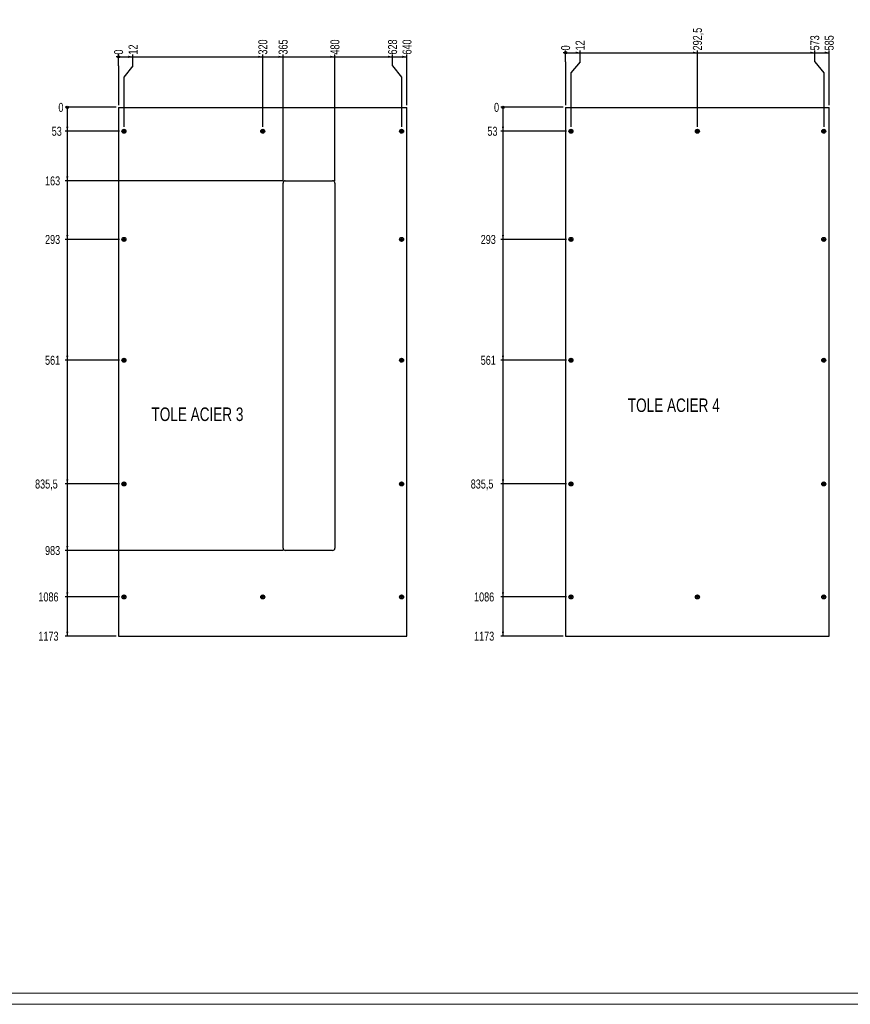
# Model space of a CAD drawing. Header units: millimetres. Extents: x 0 to 1189, y 0 to 841.
# Tile 2 of 9: x 315 to 683, y 0 to 437. Entities that reach past the tile are written whole.
import ezdxf

# ---------------------------------------------------------------- set-up
doc = ezdxf.new("R2010")
doc.units = ezdxf.units.MM
doc.linetypes.add('CENTERX2', pattern=[20.32, 12.7, -2.54, 2.54, -2.54])
for name, color, linetype in [('COTES', 1, 'Continuous'), ('NOTES', 6, 'Continuous'), ('TRAIT-MIXTES', 3, 'CENTERX2')]:
    doc.layers.add(name, color=color, linetype=linetype)
doc.layers.add('TRAIT-FORT', color=4, linetype='Continuous', lineweight=25)
doc.styles.add('SLDTEXTSTYLE0', font='TXT', dxfattribs={"width": 0.75})
doc.dimstyles.new('SLDDIMSTYLE0', dxfattribs={"dimtxt": 4, "dimasz": 0.333333, "dimexe": 0, "dimexo": 0.0625, "dimgap": 1, "dimtad": 0, "dimtih": 1, "dimtoh": 1, "dimdec": 0, "dimlfac": 5, "dimrnd": 1e-09, "dimdsep": 46, "dimtxsty": 'SLDTEXTSTYLE0', "dimblk1": 'ORIGIN', "dimblk2": 'ORIGIN', "dimsah": 1, "dimcen": 0.09, "dimadec": 0, "dimazin": 2, "dimtfac": 1, "dimtdec": 0, "dimtofl": 0, "dimtmove": 0, "dimatfit": 3, "dimldrblk": 'ORIGIN', "dimfxl": 1, "dimfrac": 2, "dimtolj": 1, "dimtzin": 12, "dimarcsym": 0})
doc.dimstyles.new('SLDDIMSTYLE1', dxfattribs={"dimtxt": 4, "dimasz": 2, "dimexe": 0, "dimexo": 0.0625, "dimgap": 1, "dimtad": 0, "dimtih": 1, "dimtoh": 1, "dimdec": 1, "dimlfac": 5, "dimrnd": 1e-09, "dimzin": 12, "dimdsep": 46, "dimtxsty": 'SLDTEXTSTYLE0', "dimsah": 1, "dimcen": 0.09, "dimadec": 0, "dimazin": 3, "dimtfac": 1, "dimtdec": 1, "dimtofl": 0, "dimtmove": 0, "dimatfit": 3, "dimfxl": 1, "dimfrac": 2, "dimtolj": 1, "dimtzin": 12, "dimarcsym": 0})

# ---------------------------------------------------------------- blocks, each defined once
blk = doc.blocks.new('_Origin')
at = {"color": 0, "linetype": 'ByBlock', "lineweight": -2}
blk.add_line((0, 0), (-1, 0), dxfattribs=at)
blk.add_circle((0, 0), 0.5, dxfattribs=at)
blk = doc.blocks.new('_D_83')
at = {"layer": 'COTES', "color": 1, "transparency": 16777216}
for p, q in [((358.45, 416.38), (358.45, 421.38)), ((358.45, 416.38), (358.45, 411.38)), ((358.45, 411.38), (358.45, 398.97))]:
    blk.add_line(p, q, dxfattribs=at)
blk.add_blockref('_Origin', (358.45, 420.38), dxfattribs=at)
at = {"layer": 'COTES', "color": 1, "transparency": 16777216, "insert": (356.47, 421.38), "char_height": 4, "attachment_point": 1, "rotation": 90, "style": 'SLDTEXTSTYLE0'}
blk.add_mtext('0', dxfattribs=at)
blk = doc.blocks.new('_D_84')
at = {"layer": 'COTES', "color": 1, "transparency": 16777216}
for p, q in [((358.45, 420.38), (364.86, 420.38)), ((364.86, 416.38), (364.86, 421.38)), ((364.86, 416.38), (360.85, 411.38)), ((360.85, 411.38), (360.85, 389.35))]:
    blk.add_line(p, q, dxfattribs=at)
blk.add_solid([(364.86, 420.38), (362.86, 420.88), (362.86, 419.88)], dxfattribs=at)
at = {"layer": 'COTES', "color": 1, "transparency": 16777216, "insert": (362.88, 421.38), "char_height": 4, "attachment_point": 1, "rotation": 90, "style": 'SLDTEXTSTYLE0'}
blk.add_mtext('12', dxfattribs=at)
blk = doc.blocks.new('_D_85')
at = {"layer": 'COTES', "color": 1, "transparency": 16777216}
for p, q in [((364.86, 420.38), (422.45, 420.38)), ((422.45, 389.35), (422.45, 421.38))]:
    blk.add_line(p, q, dxfattribs=at)
blk.add_solid([(422.45, 420.38), (420.45, 420.88), (420.45, 419.88)], dxfattribs=at)
at = {"layer": 'COTES', "color": 1, "transparency": 16777216, "insert": (420.47, 421.38), "char_height": 4, "attachment_point": 1, "rotation": 90, "style": 'SLDTEXTSTYLE0'}
blk.add_mtext('320', dxfattribs=at)
blk = doc.blocks.new('_D_86')
at = {"layer": 'COTES', "color": 1, "transparency": 16777216}
for p, q in [((422.45, 420.38), (431.45, 420.38)), ((431.45, 365.37), (431.45, 421.38))]:
    blk.add_line(p, q, dxfattribs=at)
blk.add_solid([(431.45, 420.38), (429.45, 420.88), (429.45, 419.88)], dxfattribs=at)
at = {"layer": 'COTES', "color": 1, "transparency": 16777216, "insert": (429.47, 421.38), "char_height": 4, "attachment_point": 1, "rotation": 90, "style": 'SLDTEXTSTYLE0'}
blk.add_mtext('365', dxfattribs=at)
blk = doc.blocks.new('_D_87')
at = {"layer": 'COTES', "color": 1, "transparency": 16777216}
for p, q in [((431.45, 420.38), (454.45, 420.38)), ((454.45, 365.37), (454.45, 421.38))]:
    blk.add_line(p, q, dxfattribs=at)
blk.add_solid([(454.45, 420.38), (452.45, 420.88), (452.45, 419.88)], dxfattribs=at)
at = {"layer": 'COTES', "color": 1, "transparency": 16777216, "insert": (452.47, 421.38), "char_height": 4, "attachment_point": 1, "rotation": 90, "style": 'SLDTEXTSTYLE0'}
blk.add_mtext('480', dxfattribs=at)
blk = doc.blocks.new('_D_88')
at = {"layer": 'COTES', "color": 1, "transparency": 16777216}
for p, q in [((454.45, 420.38), (480.04, 420.38)), ((480.04, 416.38), (480.04, 421.38)), ((480.04, 416.38), (484.05, 411.38)), ((484.05, 411.38), (484.05, 389.35))]:
    blk.add_line(p, q, dxfattribs=at)
blk.add_solid([(480.04, 420.38), (478.04, 420.88), (478.04, 419.88)], dxfattribs=at)
at = {"layer": 'COTES', "color": 1, "transparency": 16777216, "insert": (478.06, 421.38), "char_height": 4, "attachment_point": 1, "rotation": 90, "style": 'SLDTEXTSTYLE0'}
blk.add_mtext('628', dxfattribs=at)
blk = doc.blocks.new('_D_89')
at = {"layer": 'COTES', "color": 1, "transparency": 16777216}
for p, q in [((480.04, 420.38), (486.45, 420.38)), ((486.45, 398.97), (486.45, 421.38))]:
    blk.add_line(p, q, dxfattribs=at)
blk.add_solid([(486.45, 420.38), (484.45, 420.88), (484.45, 419.88)], dxfattribs=at)
at = {"layer": 'COTES', "color": 1, "transparency": 16777216, "insert": (484.47, 421.38), "char_height": 4, "attachment_point": 1, "rotation": 90, "style": 'SLDTEXTSTYLE0'}
blk.add_mtext('640', dxfattribs=at)
blk = doc.blocks.new('_D_90')
at = {"layer": 'COTES', "color": 1, "transparency": 16777216}
blk.add_line((357.45, 397.97), (334.7, 397.97), dxfattribs=at)
blk.add_blockref('_Origin', (335.7, 397.97), dxfattribs=at)
at = {"layer": 'COTES', "color": 1, "transparency": 16777216, "insert": (331.75, 399.95), "char_height": 4, "attachment_point": 1, "style": 'SLDTEXTSTYLE0'}
blk.add_mtext('0', dxfattribs=at)
blk = doc.blocks.new('_D_91')
at = {"layer": 'COTES', "color": 1, "transparency": 16777216}
for p, q in [((335.7, 397.97), (335.7, 387.37)), ((358.87, 387.37), (334.7, 387.37))]:
    blk.add_line(p, q, dxfattribs=at)
blk.add_solid([(335.7, 387.37), (336.2, 389.37), (335.2, 389.37)], dxfattribs=at)
at = {"layer": 'COTES', "color": 1, "transparency": 16777216, "insert": (328.79, 389.35), "char_height": 4, "attachment_point": 1, "style": 'SLDTEXTSTYLE0'}
blk.add_mtext('53', dxfattribs=at)
blk = doc.blocks.new('_D_92')
at = {"layer": 'COTES', "color": 1, "transparency": 16777216}
for p, q in [((335.7, 387.37), (335.7, 365.37)), ((431.45, 365.37), (334.7, 365.37))]:
    blk.add_line(p, q, dxfattribs=at)
blk.add_solid([(335.7, 365.37), (336.2, 367.37), (335.2, 367.37)], dxfattribs=at)
at = {"layer": 'COTES', "color": 1, "transparency": 16777216, "insert": (325.83, 367.35), "char_height": 4, "attachment_point": 1, "style": 'SLDTEXTSTYLE0'}
blk.add_mtext('163', dxfattribs=at)
blk = doc.blocks.new('_D_93')
at = {"layer": 'COTES', "color": 1, "transparency": 16777216}
for p, q in [((335.7, 365.37), (335.7, 339.37)), ((358.87, 339.37), (334.7, 339.37))]:
    blk.add_line(p, q, dxfattribs=at)
blk.add_solid([(335.7, 339.37), (336.2, 341.37), (335.2, 341.37)], dxfattribs=at)
at = {"layer": 'COTES', "color": 1, "transparency": 16777216, "insert": (325.83, 341.35), "char_height": 4, "attachment_point": 1, "style": 'SLDTEXTSTYLE0'}
blk.add_mtext('293', dxfattribs=at)
blk = doc.blocks.new('_D_94')
at = {"layer": 'COTES', "color": 1, "transparency": 16777216}
for p, q in [((335.7, 339.37), (335.7, 285.77)), ((358.87, 285.77), (334.7, 285.77))]:
    blk.add_line(p, q, dxfattribs=at)
blk.add_solid([(335.7, 285.77), (336.2, 287.77), (335.2, 287.77)], dxfattribs=at)
at = {"layer": 'COTES', "color": 1, "transparency": 16777216, "insert": (325.83, 287.75), "char_height": 4, "attachment_point": 1, "style": 'SLDTEXTSTYLE0'}
blk.add_mtext('561', dxfattribs=at)
blk = doc.blocks.new('_D_95')
at = {"layer": 'COTES', "color": 1, "transparency": 16777216}
for p, q in [((335.7, 285.77), (335.7, 230.87)), ((358.87, 230.87), (334.7, 230.87))]:
    blk.add_line(p, q, dxfattribs=at)
blk.add_solid([(335.7, 230.87), (336.2, 232.87), (335.2, 232.87)], dxfattribs=at)
at = {"layer": 'COTES', "color": 1, "transparency": 16777216, "insert": (321.4, 232.85), "char_height": 4, "attachment_point": 1, "style": 'SLDTEXTSTYLE0'}
blk.add_mtext('835,5', dxfattribs=at)
blk = doc.blocks.new('_D_96')
at = {"layer": 'COTES', "color": 1, "transparency": 16777216}
for p, q in [((335.7, 230.87), (335.7, 201.37)), ((431.45, 201.37), (334.7, 201.37))]:
    blk.add_line(p, q, dxfattribs=at)
blk.add_solid([(335.7, 201.37), (336.2, 203.37), (335.2, 203.37)], dxfattribs=at)
at = {"layer": 'COTES', "color": 1, "transparency": 16777216, "insert": (325.83, 203.35), "char_height": 4, "attachment_point": 1, "style": 'SLDTEXTSTYLE0'}
blk.add_mtext('983', dxfattribs=at)
blk = doc.blocks.new('_D_97')
at = {"layer": 'COTES', "color": 1, "transparency": 16777216}
for p, q in [((335.7, 201.37), (335.7, 180.77)), ((358.87, 180.77), (334.7, 180.77))]:
    blk.add_line(p, q, dxfattribs=at)
blk.add_solid([(335.7, 180.77), (336.2, 182.77), (335.2, 182.77)], dxfattribs=at)
at = {"layer": 'COTES', "color": 1, "transparency": 16777216, "insert": (322.88, 182.75), "char_height": 4, "attachment_point": 1, "style": 'SLDTEXTSTYLE0'}
blk.add_mtext('1086', dxfattribs=at)
blk = doc.blocks.new('_D_98')
at = {"layer": 'COTES', "color": 1, "transparency": 16777216}
for p, q in [((335.7, 180.77), (335.7, 163.37)), ((357.45, 163.37), (334.7, 163.37))]:
    blk.add_line(p, q, dxfattribs=at)
blk.add_solid([(335.7, 163.37), (336.2, 165.37), (335.2, 165.37)], dxfattribs=at)
at = {"layer": 'COTES', "color": 1, "transparency": 16777216, "insert": (322.88, 165.35), "char_height": 4, "attachment_point": 1, "style": 'SLDTEXTSTYLE0'}
blk.add_mtext('1173', dxfattribs=at)
blk = doc.blocks.new('SW_CENTERMARKSYMBOL_104')
at = {"layer": 'TRAIT-MIXTES', "color": 0}
for p, q in [((-0.5, 0), (-0.98, 0)), ((0, 0), (-0.5, 0)), ((0, 0.5), (0, 0.98)), ((0, 0), (0, 0.5)), ((0, 0), (0, -0.5)), ((0, 0), (0.5, 0)), ((0.5, 0), (0.98, 0)), ((0, -0.5), (0, -0.98))]:
    blk.add_line(p, q, dxfattribs=at)
blk = doc.blocks.new('SW_CENTERMARKSYMBOL_105')
at = {"layer": 'TRAIT-MIXTES', "color": 0}
for p, q in [((-0.5, 0), (-0.98, 0)), ((0, 0), (-0.5, 0)), ((0, 0.5), (0, 0.98)), ((0, 0), (0, 0.5)), ((0, 0), (0, -0.5)), ((0, 0), (0.5, 0)), ((0.5, 0), (0.98, 0)), ((0, -0.5), (0, -0.98))]:
    blk.add_line(p, q, dxfattribs=at)
blk = doc.blocks.new('SW_CENTERMARKSYMBOL_106')
at = {"layer": 'TRAIT-MIXTES', "color": 0}
for p, q in [((-0.5, 0), (-0.98, 0)), ((0, 0), (-0.5, 0)), ((0, 0.5), (0, 0.98)), ((0, 0), (0, 0.5)), ((0, 0), (0, -0.5)), ((0, 0), (0.5, 0)), ((0.5, 0), (0.98, 0)), ((0, -0.5), (0, -0.98))]:
    blk.add_line(p, q, dxfattribs=at)
blk = doc.blocks.new('SW_CENTERMARKSYMBOL_107')
at = {"layer": 'TRAIT-MIXTES', "color": 0}
for p, q in [((-0.5, 0), (-0.98, 0)), ((0, 0), (-0.5, 0)), ((0, 0.5), (0, 0.98)), ((0, 0), (0, 0.5)), ((0, 0), (0, -0.5)), ((0, 0), (0.5, 0)), ((0.5, 0), (0.98, 0)), ((0, -0.5), (0, -0.98))]:
    blk.add_line(p, q, dxfattribs=at)
blk = doc.blocks.new('SW_CENTERMARKSYMBOL_108')
at = {"layer": 'TRAIT-MIXTES', "color": 0}
for p, q in [((-0.5, 0), (-0.98, 0)), ((0, 0), (-0.5, 0)), ((0, 0.5), (0, 0.98)), ((0, 0), (0, 0.5)), ((0, 0), (0, -0.5)), ((0, 0), (0.5, 0)), ((0.5, 0), (0.98, 0)), ((0, -0.5), (0, -0.98))]:
    blk.add_line(p, q, dxfattribs=at)
blk = doc.blocks.new('SW_CENTERMARKSYMBOL_109')
at = {"layer": 'TRAIT-MIXTES', "color": 0}
for p, q in [((-0.5, 0), (-0.98, 0)), ((0, 0), (-0.5, 0)), ((0, 0.5), (0, 0.98)), ((0, 0), (0, 0.5)), ((0, 0), (0, -0.5)), ((0, 0), (0.5, 0)), ((0.5, 0), (0.98, 0)), ((0, -0.5), (0, -0.98))]:
    blk.add_line(p, q, dxfattribs=at)
blk = doc.blocks.new('SW_CENTERMARKSYMBOL_110')
at = {"layer": 'TRAIT-MIXTES', "color": 0}
for p, q in [((-0.5, 0), (-0.98, 0)), ((0, 0), (-0.5, 0)), ((0, 0.5), (0, 0.98)), ((0, 0), (0, 0.5)), ((0, 0), (0, -0.5)), ((0, 0), (0.5, 0)), ((0.5, 0), (0.98, 0)), ((0, -0.5), (0, -0.98))]:
    blk.add_line(p, q, dxfattribs=at)
blk = doc.blocks.new('SW_CENTERMARKSYMBOL_111')
at = {"layer": 'TRAIT-MIXTES', "color": 0}
for p, q in [((-0.5, 0), (-0.98, 0)), ((0, 0), (-0.5, 0)), ((0, 0.5), (0, 0.98)), ((0, 0), (0, 0.5)), ((0, 0), (0, -0.5)), ((0, 0), (0.5, 0)), ((0.5, 0), (0.98, 0)), ((0, -0.5), (0, -0.98))]:
    blk.add_line(p, q, dxfattribs=at)
blk = doc.blocks.new('SW_CENTERMARKSYMBOL_112')
at = {"layer": 'TRAIT-MIXTES', "color": 0}
for p, q in [((-0.5, 0), (-0.98, 0)), ((0, 0), (-0.5, 0)), ((0, 0.5), (0, 0.98)), ((0, 0), (0, 0.5)), ((0, 0), (0, -0.5)), ((0, 0), (0.5, 0)), ((0.5, 0), (0.98, 0)), ((0, -0.5), (0, -0.98))]:
    blk.add_line(p, q, dxfattribs=at)
blk = doc.blocks.new('SW_CENTERMARKSYMBOL_113')
at = {"layer": 'TRAIT-MIXTES', "color": 0}
for p, q in [((-0.5, 0), (-0.98, 0)), ((0, 0), (-0.5, 0)), ((0, 0.5), (0, 0.98)), ((0, 0), (0, 0.5)), ((0, 0), (0, -0.5)), ((0, 0), (0.5, 0)), ((0.5, 0), (0.98, 0)), ((0, -0.5), (0, -0.98))]:
    blk.add_line(p, q, dxfattribs=at)
blk = doc.blocks.new('SW_CENTERMARKSYMBOL_114')
at = {"layer": 'TRAIT-MIXTES', "color": 0}
for p, q in [((-0.5, 0), (-0.98, 0)), ((0, 0), (-0.5, 0)), ((0, 0.5), (0, 0.98)), ((0, 0), (0, 0.5)), ((0, 0), (0, -0.5)), ((0, 0), (0.5, 0)), ((0.5, 0), (0.98, 0)), ((0, -0.5), (0, -0.98))]:
    blk.add_line(p, q, dxfattribs=at)
blk = doc.blocks.new('SW_CENTERMARKSYMBOL_115')
at = {"layer": 'TRAIT-MIXTES', "color": 0}
for p, q in [((-0.5, 0), (-0.98, 0)), ((0, 0), (-0.5, 0)), ((0, 0.5), (0, 0.98)), ((0, 0), (0, 0.5)), ((0, 0), (0, -0.5)), ((0, 0), (0.5, 0)), ((0.5, 0), (0.98, 0)), ((0, -0.5), (0, -0.98))]:
    blk.add_line(p, q, dxfattribs=at)
blk = doc.blocks.new('_D_99')
at = {"layer": 'COTES', "color": 1, "transparency": 16777216}
for p, q in [((556.84, 418.22), (556.84, 423.22)), ((556.84, 418.22), (556.84, 413.22)), ((556.84, 413.22), (556.84, 398.97))]:
    blk.add_line(p, q, dxfattribs=at)
blk.add_blockref('_Origin', (556.84, 422.22), dxfattribs=at)
at = {"layer": 'COTES', "color": 1, "transparency": 16777216, "insert": (554.86, 423.22), "char_height": 4, "attachment_point": 1, "rotation": 90, "style": 'SLDTEXTSTYLE0'}
blk.add_mtext('0', dxfattribs=at)
blk = doc.blocks.new('_D_100')
at = {"layer": 'COTES', "color": 1, "transparency": 16777216}
for p, q in [((556.84, 422.22), (563.26, 422.22)), ((563.26, 418.22), (563.26, 423.22)), ((563.26, 418.22), (559.24, 413.22)), ((559.24, 413.22), (559.24, 389.35))]:
    blk.add_line(p, q, dxfattribs=at)
blk.add_solid([(563.26, 422.22), (561.26, 422.72), (561.26, 421.72)], dxfattribs=at)
at = {"layer": 'COTES', "color": 1, "transparency": 16777216, "insert": (561.28, 423.22), "char_height": 4, "attachment_point": 1, "rotation": 90, "style": 'SLDTEXTSTYLE0'}
blk.add_mtext('12', dxfattribs=at)
blk = doc.blocks.new('_D_101')
at = {"layer": 'COTES', "color": 1, "transparency": 16777216}
for p, q in [((563.26, 422.22), (615.34, 422.22)), ((615.34, 389.35), (615.34, 423.22))]:
    blk.add_line(p, q, dxfattribs=at)
blk.add_solid([(615.34, 422.22), (613.34, 422.72), (613.34, 421.72)], dxfattribs=at)
at = {"layer": 'COTES', "color": 1, "transparency": 16777216, "insert": (613.36, 423.22), "char_height": 4, "attachment_point": 1, "rotation": 90, "style": 'SLDTEXTSTYLE0'}
blk.add_mtext('292,5', dxfattribs=at)
blk = doc.blocks.new('_D_102')
at = {"layer": 'COTES', "color": 1, "transparency": 16777216}
for p, q in [((615.34, 422.22), (667.43, 422.22)), ((667.43, 418.22), (667.43, 423.22)), ((667.43, 418.22), (671.44, 413.22)), ((671.44, 413.22), (671.44, 389.35))]:
    blk.add_line(p, q, dxfattribs=at)
blk.add_solid([(667.43, 422.22), (665.43, 422.72), (665.43, 421.72)], dxfattribs=at)
at = {"layer": 'COTES', "color": 1, "transparency": 16777216, "insert": (665.45, 423.22), "char_height": 4, "attachment_point": 1, "rotation": 90, "style": 'SLDTEXTSTYLE0'}
blk.add_mtext('573', dxfattribs=at)
blk = doc.blocks.new('_D_103')
at = {"layer": 'COTES', "color": 1, "transparency": 16777216}
for p, q in [((667.43, 422.22), (673.84, 422.22)), ((673.84, 398.97), (673.84, 423.22))]:
    blk.add_line(p, q, dxfattribs=at)
blk.add_solid([(673.84, 422.22), (671.84, 422.72), (671.84, 421.72)], dxfattribs=at)
at = {"layer": 'COTES', "color": 1, "transparency": 16777216, "insert": (671.86, 423.22), "char_height": 4, "attachment_point": 1, "rotation": 90, "style": 'SLDTEXTSTYLE0'}
blk.add_mtext('585', dxfattribs=at)
blk = doc.blocks.new('_D_104')
at = {"layer": 'COTES', "color": 1, "transparency": 16777216}
blk.add_line((555.84, 397.97), (528.06, 397.97), dxfattribs=at)
blk.add_blockref('_Origin', (529.06, 397.97), dxfattribs=at)
at = {"layer": 'COTES', "color": 1, "transparency": 16777216, "insert": (525.1, 399.95), "char_height": 4, "attachment_point": 1, "style": 'SLDTEXTSTYLE0'}
blk.add_mtext('0', dxfattribs=at)
blk = doc.blocks.new('_D_105')
at = {"layer": 'COTES', "color": 1, "transparency": 16777216}
for p, q in [((529.06, 397.97), (529.06, 387.37)), ((557.26, 387.37), (528.06, 387.37))]:
    blk.add_line(p, q, dxfattribs=at)
blk.add_solid([(529.06, 387.37), (529.56, 389.37), (528.56, 389.37)], dxfattribs=at)
at = {"layer": 'COTES', "color": 1, "transparency": 16777216, "insert": (522.15, 389.35), "char_height": 4, "attachment_point": 1, "style": 'SLDTEXTSTYLE0'}
blk.add_mtext('53', dxfattribs=at)
blk = doc.blocks.new('_D_106')
at = {"layer": 'COTES', "color": 1, "transparency": 16777216}
for p, q in [((529.06, 387.37), (529.06, 339.37)), ((557.26, 339.37), (528.06, 339.37))]:
    blk.add_line(p, q, dxfattribs=at)
blk.add_solid([(529.06, 339.37), (529.56, 341.37), (528.56, 341.37)], dxfattribs=at)
at = {"layer": 'COTES', "color": 1, "transparency": 16777216, "insert": (519.19, 341.35), "char_height": 4, "attachment_point": 1, "style": 'SLDTEXTSTYLE0'}
blk.add_mtext('293', dxfattribs=at)
blk = doc.blocks.new('_D_107')
at = {"layer": 'COTES', "color": 1, "transparency": 16777216}
for p, q in [((529.06, 339.37), (529.06, 285.77)), ((557.26, 285.77), (528.06, 285.77))]:
    blk.add_line(p, q, dxfattribs=at)
blk.add_solid([(529.06, 285.77), (529.56, 287.77), (528.56, 287.77)], dxfattribs=at)
at = {"layer": 'COTES', "color": 1, "transparency": 16777216, "insert": (519.19, 287.75), "char_height": 4, "attachment_point": 1, "style": 'SLDTEXTSTYLE0'}
blk.add_mtext('561', dxfattribs=at)
blk = doc.blocks.new('_D_108')
at = {"layer": 'COTES', "color": 1, "transparency": 16777216}
for p, q in [((529.06, 285.77), (529.06, 230.87)), ((557.26, 230.87), (528.06, 230.87))]:
    blk.add_line(p, q, dxfattribs=at)
blk.add_solid([(529.06, 230.87), (529.56, 232.87), (528.56, 232.87)], dxfattribs=at)
at = {"layer": 'COTES', "color": 1, "transparency": 16777216, "insert": (514.76, 232.85), "char_height": 4, "attachment_point": 1, "style": 'SLDTEXTSTYLE0'}
blk.add_mtext('835,5', dxfattribs=at)
blk = doc.blocks.new('_D_109')
at = {"layer": 'COTES', "color": 1, "transparency": 16777216}
for p, q in [((529.06, 230.87), (529.06, 180.77)), ((557.26, 180.77), (528.06, 180.77))]:
    blk.add_line(p, q, dxfattribs=at)
blk.add_solid([(529.06, 180.77), (529.56, 182.77), (528.56, 182.77)], dxfattribs=at)
at = {"layer": 'COTES', "color": 1, "transparency": 16777216, "insert": (516.24, 182.75), "char_height": 4, "attachment_point": 1, "style": 'SLDTEXTSTYLE0'}
blk.add_mtext('1086', dxfattribs=at)
blk = doc.blocks.new('_D_110')
at = {"layer": 'COTES', "color": 1, "transparency": 16777216}
for p, q in [((529.06, 180.77), (529.06, 163.37)), ((555.84, 163.37), (528.06, 163.37))]:
    blk.add_line(p, q, dxfattribs=at)
blk.add_solid([(529.06, 163.37), (529.56, 165.37), (528.56, 165.37)], dxfattribs=at)
at = {"layer": 'COTES', "color": 1, "transparency": 16777216, "insert": (516.24, 165.35), "char_height": 4, "attachment_point": 1, "style": 'SLDTEXTSTYLE0'}
blk.add_mtext('1173', dxfattribs=at)
blk = doc.blocks.new('SW_CENTERMARKSYMBOL_116')
at = {"layer": 'TRAIT-MIXTES', "color": 0}
for p, q in [((-0.5, 0), (-0.98, 0)), ((0, 0), (-0.5, 0)), ((0, 0.5), (0, 0.98)), ((0, 0), (0, 0.5)), ((0, 0), (0, -0.5)), ((0, 0), (0.5, 0)), ((0.5, 0), (0.98, 0)), ((0, -0.5), (0, -0.98))]:
    blk.add_line(p, q, dxfattribs=at)
blk = doc.blocks.new('SW_CENTERMARKSYMBOL_117')
at = {"layer": 'TRAIT-MIXTES', "color": 0}
for p, q in [((-0.5, 0), (-0.98, 0)), ((0, 0), (-0.5, 0)), ((0, 0.5), (0, 0.98)), ((0, 0), (0, 0.5)), ((0, 0), (0, -0.5)), ((0, 0), (0.5, 0)), ((0.5, 0), (0.98, 0)), ((0, -0.5), (0, -0.98))]:
    blk.add_line(p, q, dxfattribs=at)
blk = doc.blocks.new('SW_CENTERMARKSYMBOL_118')
at = {"layer": 'TRAIT-MIXTES', "color": 0}
for p, q in [((-0.5, 0), (-0.98, 0)), ((0, 0), (-0.5, 0)), ((0, 0.5), (0, 0.98)), ((0, 0), (0, 0.5)), ((0, 0), (0, -0.5)), ((0, 0), (0.5, 0)), ((0.5, 0), (0.98, 0)), ((0, -0.5), (0, -0.98))]:
    blk.add_line(p, q, dxfattribs=at)
blk = doc.blocks.new('SW_CENTERMARKSYMBOL_119')
at = {"layer": 'TRAIT-MIXTES', "color": 0}
for p, q in [((-0.5, 0), (-0.98, 0)), ((0, 0), (-0.5, 0)), ((0, 0.5), (0, 0.98)), ((0, 0), (0, 0.5)), ((0, 0), (0, -0.5)), ((0, 0), (0.5, 0)), ((0.5, 0), (0.98, 0)), ((0, -0.5), (0, -0.98))]:
    blk.add_line(p, q, dxfattribs=at)
blk = doc.blocks.new('SW_CENTERMARKSYMBOL_120')
at = {"layer": 'TRAIT-MIXTES', "color": 0}
for p, q in [((-0.5, 0), (-0.98, 0)), ((0, 0), (-0.5, 0)), ((0, 0.5), (0, 0.98)), ((0, 0), (0, 0.5)), ((0, 0), (0, -0.5)), ((0, 0), (0.5, 0)), ((0.5, 0), (0.98, 0)), ((0, -0.5), (0, -0.98))]:
    blk.add_line(p, q, dxfattribs=at)
blk = doc.blocks.new('SW_CENTERMARKSYMBOL_121')
at = {"layer": 'TRAIT-MIXTES', "color": 0}
for p, q in [((-0.5, 0), (-0.98, 0)), ((0, 0), (-0.5, 0)), ((0, 0.5), (0, 0.98)), ((0, 0), (0, 0.5)), ((0, 0), (0, -0.5)), ((0, 0), (0.5, 0)), ((0.5, 0), (0.98, 0)), ((0, -0.5), (0, -0.98))]:
    blk.add_line(p, q, dxfattribs=at)
blk = doc.blocks.new('SW_CENTERMARKSYMBOL_122')
at = {"layer": 'TRAIT-MIXTES', "color": 0}
for p, q in [((-0.5, 0), (-0.98, 0)), ((0, 0), (-0.5, 0)), ((0, 0.5), (0, 0.98)), ((0, 0), (0, 0.5)), ((0, 0), (0, -0.5)), ((0, 0), (0.5, 0)), ((0.5, 0), (0.98, 0)), ((0, -0.5), (0, -0.98))]:
    blk.add_line(p, q, dxfattribs=at)
blk = doc.blocks.new('SW_CENTERMARKSYMBOL_123')
at = {"layer": 'TRAIT-MIXTES', "color": 0}
for p, q in [((-0.5, 0), (-0.98, 0)), ((0, 0), (-0.5, 0)), ((0, 0.5), (0, 0.98)), ((0, 0), (0, 0.5)), ((0, 0), (0, -0.5)), ((0, 0), (0.5, 0)), ((0.5, 0), (0.98, 0)), ((0, -0.5), (0, -0.98))]:
    blk.add_line(p, q, dxfattribs=at)
blk = doc.blocks.new('SW_CENTERMARKSYMBOL_124')
at = {"layer": 'TRAIT-MIXTES', "color": 0}
for p, q in [((-0.5, 0), (-0.98, 0)), ((0, 0), (-0.5, 0)), ((0, 0.5), (0, 0.98)), ((0, 0), (0, 0.5)), ((0, 0), (0, -0.5)), ((0, 0), (0.5, 0)), ((0.5, 0), (0.98, 0)), ((0, -0.5), (0, -0.98))]:
    blk.add_line(p, q, dxfattribs=at)
blk = doc.blocks.new('SW_CENTERMARKSYMBOL_125')
at = {"layer": 'TRAIT-MIXTES', "color": 0}
for p, q in [((-0.5, 0), (-0.98, 0)), ((0, 0), (-0.5, 0)), ((0, 0.5), (0, 0.98)), ((0, 0), (0, 0.5)), ((0, 0), (0, -0.5)), ((0, 0), (0.5, 0)), ((0.5, 0), (0.98, 0)), ((0, -0.5), (0, -0.98))]:
    blk.add_line(p, q, dxfattribs=at)
blk = doc.blocks.new('SW_CENTERMARKSYMBOL_126')
at = {"layer": 'TRAIT-MIXTES', "color": 0}
for p, q in [((-0.5, 0), (-0.98, 0)), ((0, 0), (-0.5, 0)), ((0, 0.5), (0, 0.98)), ((0, 0), (0, 0.5)), ((0, 0), (0, -0.5)), ((0, 0), (0.5, 0)), ((0.5, 0), (0.98, 0)), ((0, -0.5), (0, -0.98))]:
    blk.add_line(p, q, dxfattribs=at)
blk = doc.blocks.new('SW_CENTERMARKSYMBOL_127')
at = {"layer": 'TRAIT-MIXTES', "color": 0}
for p, q in [((-0.5, 0), (-0.98, 0)), ((0, 0), (-0.5, 0)), ((0, 0.5), (0, 0.98)), ((0, 0), (0, 0.5)), ((0, 0), (0, -0.5)), ((0, 0), (0.5, 0)), ((0.5, 0), (0.98, 0)), ((0, -0.5), (0, -0.98))]:
    blk.add_line(p, q, dxfattribs=at)

msp = doc.modelspace()

# ---------------------------------------------------------------- linework, layer by layer
at = {"color": 7, "linetype": 'Continuous', "lineweight": 18}
for p, q in [((1183.96074, 5.02216), (5, 5.02216)), ((836, 5), (5, 5)), ((1188.94057, 0.02216), (0, 0.02216))]:
    msp.add_line(p, q, dxfattribs=at)
at = {"layer": 'TRAIT-FORT', "color": 4, "linetype": 'Continuous', "lineweight": 25}
for p, q in [((358.45141, 397.96774), (358.45141, 163.36774)), ((358.45141, 397.96774), (486.45141, 397.96774)), ((486.45141, 163.36774), (486.45141, 397.96774)), ((556.84404, 397.96774), (556.84404, 163.36774)), ((556.84404, 397.96774), (673.84384, 397.96774)), ((673.84384, 163.36774), (673.84384, 397.96774)), ((431.45141, 202.36774), (431.45141, 364.36774)), ((432.45141, 365.36774), (453.45141, 365.36774)), ((454.45141, 364.36774), (454.45141, 202.36774)), ((453.45141, 201.36774), (432.45141, 201.36774)), ((358.45141, 163.36774), (486.45141, 163.36774)), ((556.84404, 163.36774), (673.84384, 163.36774))]:
    msp.add_line(p, q, dxfattribs=at)
for centre, radius in [((360.85141, 387.36774), 0.896), ((360.85141, 387.36774), 0.48), ((422.45151, 387.36774), 0.896), ((422.45151, 387.36774), 0.48), ((484.05161, 387.36774), 0.896), ((484.05161, 387.36774), 0.48), ((559.24404, 387.36774), 0.896), ((559.24404, 387.36774), 0.48), ((615.34394, 387.36774), 0.896), ((615.34394, 387.36774), 0.48), ((671.44384, 387.36774), 0.896), ((671.44384, 387.36774), 0.48), ((360.85141, 339.36774), 0.896), ((360.85141, 339.36774), 0.48), ((484.05161, 339.36774), 0.896), ((484.05161, 339.36774), 0.48), ((559.24404, 339.36774), 0.896), ((559.24404, 339.36774), 0.48), ((671.44384, 339.36774), 0.896), ((671.44384, 339.36774), 0.48), ((360.85141, 285.76774), 0.896), ((360.85141, 285.76774), 0.48), ((484.05161, 285.76774), 0.896), ((484.05161, 285.76774), 0.48), ((559.24404, 285.76774), 0.896), ((559.24404, 285.76774), 0.48), ((671.44384, 285.76774), 0.896), ((671.44384, 285.76774), 0.48), ((360.85141, 230.86774), 0.896), ((484.05161, 230.86774), 0.896), ((559.24404, 230.86774), 0.896), ((671.44384, 230.86774), 0.896), ((360.85141, 230.86774), 0.48), ((484.05161, 230.86774), 0.48), ((559.24404, 230.86774), 0.48), ((671.44384, 230.86774), 0.48), ((360.85141, 180.76774), 0.896), ((360.85141, 180.76774), 0.48), ((422.45151, 180.76774), 0.896), ((422.45151, 180.76774), 0.48), ((484.05161, 180.76774), 0.896), ((484.05161, 180.76774), 0.48), ((559.24404, 180.76774), 0.896), ((559.24404, 180.76774), 0.48), ((615.34394, 180.76774), 0.896), ((615.34394, 180.76774), 0.48), ((671.44384, 180.76774), 0.896), ((671.44384, 180.76774), 0.48)]:
    msp.add_circle(centre, radius, dxfattribs=at)
for centre, start, end in [((432.45141, 364.36774), 90, 180), ((453.45141, 364.36774), 0, 90), ((432.45141, 202.36774), 180, 270), ((453.45141, 202.36774), 270, 0)]:
    msp.add_arc(centre, 1, start, end, dxfattribs=at)

# ---------------------------------------------------------------- block references
at = {"layer": 'TRAIT-MIXTES', "color": 3}
for name, p in [('SW_CENTERMARKSYMBOL_115', (360.85141, 387.36774)), ('SW_CENTERMARKSYMBOL_110', (422.45151, 387.36774)), ('SW_CENTERMARKSYMBOL_111', (484.05161, 387.36774)), ('SW_CENTERMARKSYMBOL_124', (559.24404, 387.36774)), ('SW_CENTERMARKSYMBOL_123', (615.34394, 387.36774)), ('SW_CENTERMARKSYMBOL_122', (671.44384, 387.36774)), ('SW_CENTERMARKSYMBOL_104', (360.85141, 339.36774)), ('SW_CENTERMARKSYMBOL_105', (484.05161, 339.36774)), ('SW_CENTERMARKSYMBOL_116', (559.24404, 339.36774)), ('SW_CENTERMARKSYMBOL_117', (671.44384, 339.36774)), ('SW_CENTERMARKSYMBOL_108', (360.85141, 285.76774)), ('SW_CENTERMARKSYMBOL_109', (484.05161, 285.76774)), ('SW_CENTERMARKSYMBOL_121', (559.24404, 285.76774)), ('SW_CENTERMARKSYMBOL_120', (671.44384, 285.76774)), ('SW_CENTERMARKSYMBOL_107', (360.85141, 230.86774)), ('SW_CENTERMARKSYMBOL_106', (484.05161, 230.86774)), ('SW_CENTERMARKSYMBOL_119', (559.24404, 230.86774)), ('SW_CENTERMARKSYMBOL_118', (671.44384, 230.86774)), ('SW_CENTERMARKSYMBOL_114', (360.85141, 180.76774)), ('SW_CENTERMARKSYMBOL_112', (422.45151, 180.76774)), ('SW_CENTERMARKSYMBOL_113', (484.05161, 180.76774)), ('SW_CENTERMARKSYMBOL_127', (559.24404, 180.76774)), ('SW_CENTERMARKSYMBOL_126', (615.34394, 180.76774)), ('SW_CENTERMARKSYMBOL_125', (671.44384, 180.76774))]:
    msp.add_blockref(name, p, dxfattribs=at)

# ---------------------------------------------------------------- texts
at = {"layer": 'NOTES', "color": 211, "char_height": 6, "attachment_point": 1, "style": 'SLDTEXTSTYLE0'}
for s, insert in [('TOLE ACIER 4', (584.47682, 268.80593)), ('TOLE ACIER 3', (373.07279, 264.80307))]:
    msp.add_mtext(s, dxfattribs=dict(at, insert=insert))

# ---------------------------------------------------------------- dimensions: what is measured, and where the dimension line sits
at = {"layer": 'COTES', "color": 1}
for feature_location, offset, dtype, origin, dimstyle, picture, middle in [((615.34394, 388.34774), (0, 34.87126), 1, (556.84404, 397.96774), 'SLDDIMSTYLE1', '_D_101', (615.34394, 429.869)), ((422.45151, 388.34774), (0, 33.03023), 1, (358.45141, 397.96774), 'SLDDIMSTYLE1', '_D_85', (422.45151, 425.8113)), ((431.45141, 364.36774), (0, 57.01023), 1, (358.45141, 397.96774), 'SLDDIMSTYLE1', '_D_86', (431.45141, 425.8113)), ((454.45141, 364.36774), (0, 57.01023), 1, (358.45141, 397.96774), 'SLDDIMSTYLE1', '_D_87', (454.45141, 425.8113)), ((484.05161, 388.34774), (-4.0137, 33.03023), 1, (358.45141, 397.96774), 'SLDDIMSTYLE1', '_D_88', (480.03791, 425.8113)), ((486.45141, 397.96774), (0, 23.41023), 1, (358.45141, 397.96774), 'SLDDIMSTYLE1', '_D_89', (486.45141, 425.8113)), ((671.44384, 388.34774), (-4.0135, 34.87126), 1, (556.84404, 397.96774), 'SLDDIMSTYLE1', '_D_102', (667.43034, 427.65233)), ((673.84384, 397.96774), (0, 25.25126), 1, (556.84404, 397.96774), 'SLDDIMSTYLE1', '_D_103', (673.84384, 427.65233)), ((559.24404, 388.34774), (4.0135, 34.87126), 1, (556.84404, 397.96774), 'SLDDIMSTYLE1', '_D_100', (563.25754, 426.17455)), ((358.451407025, 397.9677362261), (0, 23.4102316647), 1, (358.451407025, 397.9677362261), 'SLDDIMSTYLE0', '_D_83', (358.451407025, 422.8557456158)), ((360.85141, 388.34774), (4.0135, 33.03023), 1, (358.45141, 397.96774), 'SLDDIMSTYLE1', '_D_84', (364.86491, 424.33352)), ((556.8440427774, 397.9677362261), (0, 25.2512597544), 1, (556.8440427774, 397.9677362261), 'SLDDIMSTYLE0', '_D_99', (556.8440427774, 424.6967737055)), ((359.87141, 230.86774), (-25.1698, 0), 0, (358.45141, 397.96774), 'SLDDIMSTYLE1', '_D_95', (328.05161, 230.86774)), ((359.87141, 180.76774), (-25.1698, 0), 0, (358.45141, 397.96774), 'SLDDIMSTYLE1', '_D_97', (328.7905, 180.76774)), ((358.45141, 163.36774), (-23.7498, 0), 0, (358.45141, 397.96774), 'SLDDIMSTYLE1', '_D_98', (328.7905, 163.36774)), ((432.45141, 365.36774), (-97.7498, 0), 0, (358.45141, 397.96774), 'SLDDIMSTYLE1', '_D_92', (330.26827, 365.36774)), ((359.87141, 339.36774), (-25.1698, 0), 0, (358.45141, 397.96774), 'SLDDIMSTYLE1', '_D_93', (330.26827, 339.36774)), ((359.87141, 285.76774), (-25.1698, 0), 0, (358.45141, 397.96774), 'SLDDIMSTYLE1', '_D_94', (330.26827, 285.76774)), ((432.45141, 201.36774), (-97.7498, 0), 0, (358.45141, 397.96774), 'SLDDIMSTYLE1', '_D_96', (330.26827, 201.36774)), ((359.87141, 387.36774), (-25.1698, 0), 0, (358.45141, 397.96774), 'SLDDIMSTYLE1', '_D_91', (331.74605, 387.36774)), ((358.451407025, 397.9677362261), (-23.7497996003, 0), 0, (358.451407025, 397.9677362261), 'SLDDIMSTYLE0', '_D_90', (333.2238296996, 397.9677362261)), ((558.26404, 230.86774), (-30.20355, 0), 0, (556.84404, 397.96774), 'SLDDIMSTYLE1', '_D_108', (521.4105, 230.86774)), ((558.26404, 180.76774), (-30.20355, 0), 0, (556.84404, 397.96774), 'SLDDIMSTYLE1', '_D_109', (522.14939, 180.76774)), ((556.84404, 163.36774), (-28.78355, 0), 0, (556.84404, 397.96774), 'SLDDIMSTYLE1', '_D_110', (522.14939, 163.36774)), ((558.26404, 339.36774), (-30.20355, 0), 0, (556.84404, 397.96774), 'SLDDIMSTYLE1', '_D_106', (523.62716, 339.36774)), ((558.26404, 285.76774), (-30.20355, 0), 0, (556.84404, 397.96774), 'SLDDIMSTYLE1', '_D_107', (523.62716, 285.76774)), ((558.26404, 387.36774), (-30.20355, 0), 0, (556.84404, 397.96774), 'SLDDIMSTYLE1', '_D_105', (525.10494, 387.36774)), ((556.8440427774, 397.9677362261), (-28.7835464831, 0), 0, (556.8440427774, 397.9677362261), 'SLDDIMSTYLE0', '_D_104', (526.5827185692, 397.9677362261))]:
    dim = msp.add_ordinate_dim(feature_location=feature_location, offset=offset, dtype=dtype, origin=origin, dimstyle=dimstyle, dxfattribs=at)
    dim.commit()
    dim.dimension.update_dxf_attribs({"geometry": picture, "text_midpoint": middle})

doc.saveas('drawing.dxf')
